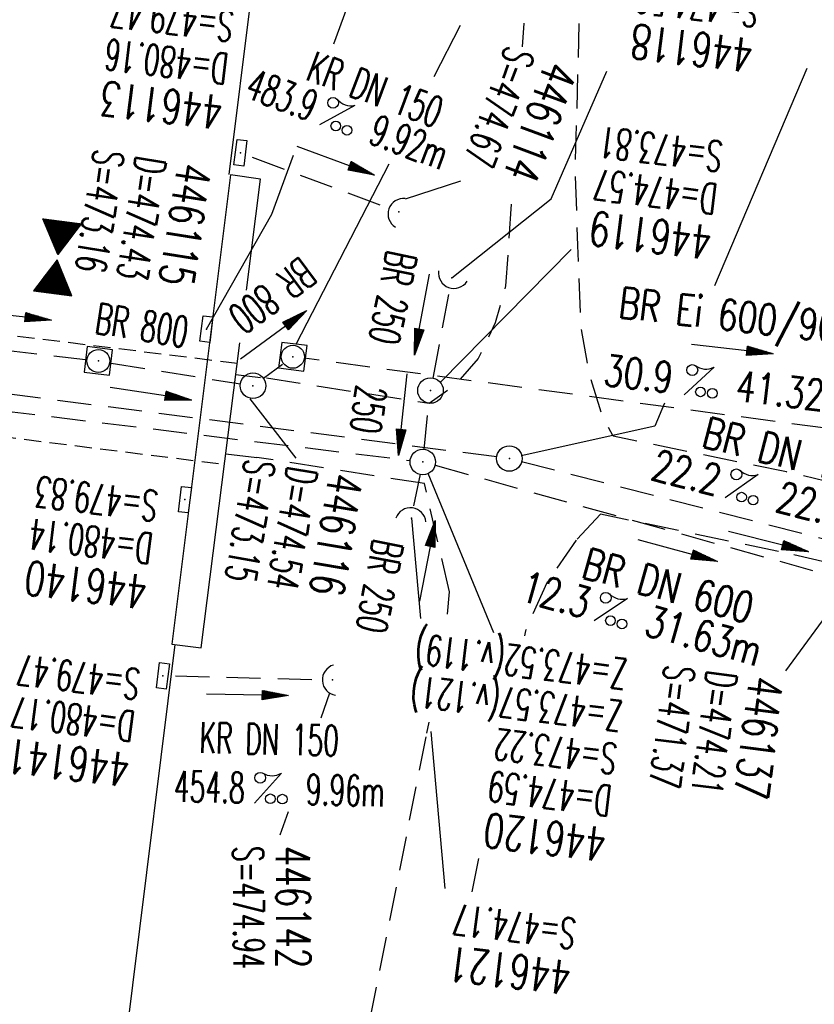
# Model space of a CAD drawing. Extents: x 459406 to 461721, y 413308 to 423218.
# Tile 49 of 256: x 461047 to 461093, y 414811 to 414869. Entities that reach past the tile are written whole.
import ezdxf
from ezdxf.enums import TextEntityAlignment as Align

# ---------------------------------------------------------------- set-up
doc = ezdxf.new("R2010")
doc.units = 0
doc.header["$LTSCALE"] = 2
doc.header["$MEASUREMENT"] = 0
for name, pattern in [('AUSGEZOGEN', [0]), ('GESTRICH-X2', [1.5, 1, -0.5]), ('GESTRICHELT', [0.75, 0.5, -0.25]), ('STRICHPT-X3', [3, 1.5, -0.75, 0, -0.75])]:
    doc.linetypes.add(name, pattern=pattern)
doc.layers.get('0').update_dxf_attribs({"linetype": 'AUSGEZOGEN'})
for name, color, linetype in [('ACHSE', 1, 'STRICHPT-X3'), ('BAUWO', 1, 'CONTINUOUS'), ('BAUWU', 1, 'GESTRICHELT'), ('FBR', 8, 'CONTINUOUS'), ('GEF', 7, 'AUSGEZOGEN'), ('KANAL', 7, 'GESTRICH-X2'), ('PFEIL', 7, 'CONTINUOUS'), ('SCHACHTNR', 6, 'CONTINUOUS'), ('Schmutzw', 30, 'GESTRICH-X2'), ('SCHSYMBOL', 7, 'AUSGEZOGEN'), ('STRASSE', 8, 'AUSGEZOGEN'), ('TEXTO', 4, 'CONTINUOUS'), ('TEXTU', 4, 'CONTINUOUS'), ('WEG', 8, 'GESTRICH-X2')]:
    doc.layers.add(name, color=color, linetype=linetype)
doc.styles.add('ROMANS', font='romans.shx', dxfattribs={"width": 0.8})

# ---------------------------------------------------------------- blocks, each defined once
blk = doc.blocks.new('30')
at = {"color": 0}
for p, q in [((-0.75, -0.29), (-0.75, 0.293)), ((-0.75, 0.293), (0.753, 0.293)), ((0.753, 0.293), (0.753, -0.29)), ((0.753, -0.29), (-0.75, -0.29))]:
    blk.add_line(p, q, dxfattribs=at)
blk.add_point((0, 0), dxfattribs=at)
blk = doc.blocks.new('40')
at = {"color": 0}
blk.add_arc((0.025, 0.311), 0.91, 192.5363, 347.4637, dxfattribs=at)
blk.add_point((0, 0), dxfattribs=at)
blk = doc.blocks.new('PROM')
blk.add_line((1.566, 1.817), (0.019, 0.015))
for centre, radius in [((0.317, 1.51), 0.317), ((0.943, 0.291), 0.283), ((1.645, 0.287), 0.283)]:
    blk.add_circle(centre, radius)
blk.add_arc((0.992, 2.682), 1.033, 239.14139, 303.35492)
blk = doc.blocks.new('PFEIL2')
at = {"color": 0}
for p, q in [((0.88, 0.002), (-2.401, -0.012)), ((0.881, -0.271), (0.879, 0.276)), ((0.879, 0.276), (2.429, 0.009)), ((0.911, 0.27), (0.879, 0.265)), ((0.965, 0.261), (0.879, 0.246)), ((1.019, 0.252), (0.879, 0.228)), ((1.073, 0.242), (0.879, 0.209)), ((1.127, 0.233), (0.879, 0.191)), ((1.181, 0.224), (0.879, 0.172)), ((1.235, 0.214), (0.879, 0.154)), ((1.289, 0.205), (0.879, 0.135)), ((1.343, 0.196), (0.879, 0.117)), ((1.397, 0.187), (0.879, 0.098)), ((1.451, 0.177), (0.879, 0.08)), ((1.505, 0.168), (0.879, 0.061)), ((1.559, 0.159), (0.88, 0.043)), ((1.613, 0.149), (0.88, 0.024)), ((1.668, 0.14), (0.88, 0.006)), ((1.722, 0.131), (0.88, -0.013)), ((1.776, 0.121), (0.88, -0.031)), ((1.83, 0.112), (0.88, -0.05)), ((1.884, 0.103), (0.88, -0.068)), ((1.938, 0.094), (0.88, -0.087)), ((1.992, 0.084), (0.88, -0.105)), ((2.046, 0.075), (0.88, -0.124)), ((2.1, 0.066), (0.88, -0.142)), ((2.154, 0.056), (0.88, -0.161)), ((2.208, 0.047), (0.88, -0.179)), ((2.262, 0.038), (0.881, -0.198)), ((2.316, 0.029), (0.881, -0.216)), ((2.37, 0.019), (0.881, -0.235)), ((2.424, 0.01), (0.881, -0.253)), ((2.429, 0.009), (0.881, -0.271))]:
    blk.add_line(p, q, dxfattribs=at)
blk = doc.blocks.new('GST')
at = {"color": 0}
blk.add_circle((0, 0), 0.75, dxfattribs=at)
blk.add_point((0, 0), dxfattribs=at)
blk = doc.blocks.new('10')
blk.add_blockref('GST', (0, 0))
blk = doc.blocks.new('20')
blk.add_lwpolyline([(-0.754, -0.751), (0.754, -0.751), (0.754, 0.75), (-0.754, 0.75)], close=True)
blk.add_circle((0, 0), 0.676)
blk.add_point((0, 0))
blk = doc.blocks.new('*X12')
at = {"color": 0}
for p, q in [((379.636, 182.407), (379.645, 182.415)), ((379.64, 182.401), (379.654, 182.415)), ((379.643, 182.395), (379.663, 182.415)), ((379.646, 182.39), (379.672, 182.415)), ((379.649, 182.384), (379.68, 182.415)), ((379.653, 182.379), (379.689, 182.415)), ((379.656, 182.373), (379.698, 182.415)), ((379.659, 182.367), (379.707, 182.415)), ((379.662, 182.362), (379.716, 182.415)), ((379.665, 182.356), (379.725, 182.415)), ((379.669, 182.351), (379.733, 182.415)), ((379.672, 182.345), (379.742, 182.415)), ((379.675, 182.339), (379.751, 182.415)), ((379.678, 182.334), (379.76, 182.415)), ((379.682, 182.328), (379.769, 182.415)), ((379.685, 182.323), (379.778, 182.415)), ((379.688, 182.317), (379.786, 182.415)), ((379.691, 182.311), (379.795, 182.415)), ((379.695, 182.306), (379.804, 182.415)), ((379.698, 182.3), (379.813, 182.415)), ((379.701, 182.295), (379.822, 182.415)), ((379.704, 182.289), (379.831, 182.415)), ((379.708, 182.283), (379.839, 182.415)), ((379.711, 182.278), (379.848, 182.415)), ((379.714, 182.272), (379.857, 182.415)), ((379.717, 182.267), (379.866, 182.415)), ((379.72, 182.261), (379.875, 182.415)), ((379.724, 182.255), (379.884, 182.415)), ((379.727, 182.25), (379.892, 182.415)), ((379.73, 182.244), (379.901, 182.415)), ((379.733, 182.239), (379.91, 182.415)), ((379.737, 182.233), (379.919, 182.415)), ((379.74, 182.227), (379.928, 182.415)), ((379.743, 182.222), (379.937, 182.415)), ((379.746, 182.216), (379.946, 182.415)), ((379.75, 182.21), (379.954, 182.415)), ((379.753, 182.205), (379.963, 182.415)), ((379.756, 182.199), (379.972, 182.415)), ((379.759, 182.194), (379.981, 182.415)), ((379.763, 182.188), (379.99, 182.415)), ((379.766, 182.182), (379.999, 182.415)), ((379.769, 182.177), (380.007, 182.415)), ((379.772, 182.171), (380.016, 182.415)), ((379.775, 182.166), (380.025, 182.415)), ((379.779, 182.16), (380.034, 182.415)), ((379.782, 182.154), (380.043, 182.415)), ((379.785, 182.149), (380.052, 182.415)), ((379.788, 182.143), (380.06, 182.415)), ((379.792, 182.138), (380.069, 182.415)), ((379.795, 182.132), (380.078, 182.415)), ((379.798, 182.126), (380.087, 182.415)), ((379.801, 182.121), (380.096, 182.415)), ((379.805, 182.115), (380.105, 182.415)), ((379.808, 182.11), (380.113, 182.415)), ((379.811, 182.104), (380.122, 182.415)), ((379.814, 182.098), (380.131, 182.415)), ((379.818, 182.093), (380.14, 182.415)), ((379.821, 182.087), (380.149, 182.415)), ((379.824, 182.082), (380.158, 182.415)), ((379.827, 182.076), (380.166, 182.415)), ((379.83, 182.07), (380.175, 182.415)), ((379.834, 182.065), (380.184, 182.415)), ((379.837, 182.059), (380.193, 182.415)), ((379.84, 182.054), (380.202, 182.415)), ((379.843, 182.048), (380.211, 182.415)), ((379.847, 182.042), (380.22, 182.415)), ((379.85, 182.037), (380.228, 182.415)), ((379.853, 182.031), (380.237, 182.415)), ((379.856, 182.026), (380.246, 182.415)), ((379.86, 182.02), (380.255, 182.415)), ((379.863, 182.014), (380.264, 182.415)), ((379.866, 182.009), (380.273, 182.415)), ((379.869, 182.003), (380.281, 182.415)), ((379.873, 181.998), (380.29, 182.415)), ((379.876, 181.992), (380.299, 182.415)), ((379.879, 181.986), (380.308, 182.415)), ((379.882, 181.981), (380.317, 182.415)), ((379.885, 181.975), (380.326, 182.415)), ((379.889, 181.97), (380.334, 182.415)), ((379.892, 181.964), (380.343, 182.415)), ((379.895, 181.958), (380.352, 182.415)), ((379.898, 181.953), (380.361, 182.415)), ((379.902, 181.947), (380.37, 182.415)), ((379.905, 181.942), (380.379, 182.415)), ((379.908, 181.936), (380.387, 182.415)), ((379.911, 181.93), (380.396, 182.415)), ((379.915, 181.925), (380.405, 182.415)), ((379.918, 181.919), (380.414, 182.415)), ((379.921, 181.914), (380.423, 182.415)), ((379.924, 181.908), (380.432, 182.415)), ((379.928, 181.902), (380.44, 182.415)), ((379.931, 181.897), (380.449, 182.415)), ((379.934, 181.891), (380.458, 182.415)), ((379.937, 181.885), (380.467, 182.415)), ((379.94, 181.88), (380.476, 182.415)), ((379.944, 181.874), (380.485, 182.415)), ((379.947, 181.869), (380.494, 182.415)), ((379.95, 181.863), (380.502, 182.415)), ((379.953, 181.857), (380.511, 182.415)), ((379.957, 181.852), (380.52, 182.415)), ((379.96, 181.846), (380.529, 182.415)), ((379.963, 181.841), (380.538, 182.415)), ((379.966, 181.835), (380.547, 182.415)), ((379.97, 181.829), (380.555, 182.415)), ((379.973, 181.824), (380.564, 182.415)), ((379.976, 181.818), (380.573, 182.415)), ((379.979, 181.813), (380.582, 182.415)), ((379.983, 181.807), (380.591, 182.415)), ((379.986, 181.801), (380.6, 182.415)), ((379.989, 181.796), (380.608, 182.415)), ((379.992, 181.79), (380.617, 182.415)), ((379.995, 181.785), (380.626, 182.415)), ((379.999, 181.779), (380.635, 182.415)), ((380.002, 181.773), (380.644, 182.415)), ((380.005, 181.768), (380.653, 182.415)), ((380.008, 181.762), (380.661, 182.415)), ((380.012, 181.757), (380.67, 182.415)), ((380.015, 181.751), (380.679, 182.415)), ((380.018, 181.745), (380.688, 182.415)), ((380.021, 181.74), (380.697, 182.415)), ((380.025, 181.734), (380.706, 182.415)), ((380.028, 181.729), (380.714, 182.415)), ((380.031, 181.723), (380.723, 182.415)), ((380.034, 181.717), (380.732, 182.415)), ((380.038, 181.712), (380.741, 182.415)), ((380.041, 181.706), (380.75, 182.415)), ((380.044, 181.701), (380.759, 182.415)), ((380.047, 181.695), (380.768, 182.415)), ((380.05, 181.689), (380.776, 182.415)), ((380.054, 181.684), (380.785, 182.415)), ((380.057, 181.678), (380.794, 182.415)), ((380.06, 181.673), (380.803, 182.415)), ((380.063, 181.667), (380.812, 182.415)), ((380.067, 181.661), (380.821, 182.415)), ((380.07, 181.656), (380.829, 182.415)), ((380.073, 181.65), (380.838, 182.415)), ((380.076, 181.645), (380.847, 182.415)), ((380.08, 181.639), (380.856, 182.415)), ((380.083, 181.633), (380.865, 182.415)), ((380.086, 181.628), (380.874, 182.415)), ((380.089, 181.622), (380.882, 182.415)), ((380.093, 181.617), (380.891, 182.415)), ((380.096, 181.611), (380.9, 182.415)), ((380.099, 181.605), (380.909, 182.415)), ((380.102, 181.6), (380.918, 182.415)), ((380.105, 181.594), (380.927, 182.415)), ((380.109, 181.588), (380.935, 182.415)), ((380.112, 181.583), (380.944, 182.415)), ((380.115, 181.577), (380.953, 182.415)), ((380.118, 181.572), (380.962, 182.415)), ((380.122, 181.566), (380.971, 182.415)), ((380.125, 181.56), (380.98, 182.415)), ((380.128, 181.555), (380.988, 182.415)), ((380.131, 181.549), (380.997, 182.415)), ((380.135, 181.544), (381.006, 182.415)), ((380.138, 181.538), (381.015, 182.415)), ((380.141, 181.532), (381.024, 182.415)), ((380.144, 181.527), (381.033, 182.415)), ((380.148, 181.521), (381.042, 182.415)), ((380.151, 181.516), (381.05, 182.415)), ((380.154, 181.51), (381.059, 182.415)), ((380.157, 181.504), (381.068, 182.415)), ((380.16, 181.499), (381.077, 182.415)), ((380.164, 181.493), (381.086, 182.415)), ((380.167, 181.488), (381.095, 182.415)), ((380.17, 181.482), (381.103, 182.415)), ((380.173, 181.476), (381.112, 182.415)), ((380.177, 181.471), (381.121, 182.415)), ((380.18, 181.465), (381.13, 182.415)), ((380.183, 181.46), (381.139, 182.415)), ((380.186, 181.454), (381.148, 182.415)), ((380.19, 181.448), (381.156, 182.415)), ((380.193, 181.443), (381.165, 182.415)), ((380.196, 181.437), (381.174, 182.415)), ((380.199, 181.432), (381.183, 182.415)), ((380.203, 181.426), (381.192, 182.415)), ((380.206, 181.42), (381.201, 182.415)), ((380.209, 181.415), (381.209, 182.415)), ((380.212, 181.409), (381.218, 182.415)), ((380.215, 181.404), (381.227, 182.415)), ((380.219, 181.398), (381.236, 182.415)), ((380.222, 181.392), (381.245, 182.415)), ((380.225, 181.387), (381.254, 182.415)), ((380.228, 181.381), (381.262, 182.415)), ((380.232, 181.376), (381.271, 182.415)), ((380.235, 181.37), (381.28, 182.415)), ((380.238, 181.364), (381.289, 182.415)), ((380.241, 181.359), (381.298, 182.415)), ((380.245, 181.353), (381.307, 182.415)), ((380.248, 181.348), (381.316, 182.415)), ((380.251, 181.342), (381.324, 182.415)), ((380.254, 181.336), (381.333, 182.415)), ((380.258, 181.331), (381.342, 182.415)), ((380.261, 181.325), (381.351, 182.415)), ((380.27, 181.308), (381.344, 182.382)), ((380.274, 181.303), (381.332, 182.361)), ((380.277, 181.297), (381.32, 182.34)), ((380.28, 181.292), (381.308, 182.32)), ((380.283, 181.286), (381.296, 182.299)), ((380.287, 181.28), (381.284, 182.278)), ((380.29, 181.275), (381.272, 182.257)), ((380.293, 181.269), (381.26, 182.236)), ((380.296, 181.263), (381.248, 182.215)), ((380.3, 181.258), (381.236, 182.194)), ((380.303, 181.252), (381.224, 182.173)), ((380.306, 181.247), (381.212, 182.152)), ((380.309, 181.241), (381.2, 182.131)), ((380.313, 181.235), (381.187, 182.11)), ((380.316, 181.23), (381.175, 182.089)), ((380.319, 181.224), (381.163, 182.069)), ((380.322, 181.219), (381.151, 182.048)), ((380.325, 181.213), (381.139, 182.027)), ((380.329, 181.207), (381.127, 182.006)), ((380.332, 181.202), (381.115, 181.985)), ((380.335, 181.196), (381.103, 181.964)), ((380.338, 181.191), (381.091, 181.943)), ((380.342, 181.185), (381.079, 181.922)), ((380.345, 181.179), (381.067, 181.901)), ((380.348, 181.174), (381.055, 181.88)), ((380.351, 181.168), (381.043, 181.859)), ((380.355, 181.163), (381.031, 181.839)), ((380.358, 181.157), (381.018, 181.818)), ((380.361, 181.151), (381.006, 181.797)), ((380.364, 181.146), (380.994, 181.776)), ((380.368, 181.14), (380.982, 181.755)), ((380.371, 181.135), (380.97, 181.734)), ((380.374, 181.129), (380.958, 181.713)), ((380.377, 181.123), (380.946, 181.692)), ((380.38, 181.118), (380.934, 181.671)), ((380.384, 181.112), (380.922, 181.65)), ((380.387, 181.107), (380.91, 181.629)), ((380.39, 181.101), (380.898, 181.608)), ((380.393, 181.095), (380.886, 181.588)), ((380.397, 181.09), (380.874, 181.567)), ((380.4, 181.084), (380.861, 181.546)), ((380.403, 181.079), (380.849, 181.525)), ((380.406, 181.073), (380.837, 181.504)), ((380.41, 181.067), (380.825, 181.483)), ((380.413, 181.062), (380.813, 181.462)), ((380.416, 181.056), (380.801, 181.441)), ((380.419, 181.051), (380.789, 181.42)), ((380.423, 181.045), (380.777, 181.399)), ((380.426, 181.039), (380.765, 181.378)), ((380.429, 181.034), (380.753, 181.358)), ((380.432, 181.028), (380.741, 181.337)), ((380.435, 181.023), (380.729, 181.316)), ((380.439, 181.017), (380.717, 181.295)), ((380.442, 181.011), (380.705, 181.274)), ((380.445, 181.006), (380.692, 181.253)), ((380.448, 181), (380.68, 181.232)), ((380.452, 180.995), (380.668, 181.211)), ((380.455, 180.989), (380.656, 181.19)), ((380.458, 180.983), (380.644, 181.169)), ((380.461, 180.978), (380.632, 181.148)), ((380.465, 180.972), (380.62, 181.127)), ((380.468, 180.966), (380.608, 181.107)), ((380.471, 180.961), (380.596, 181.086)), ((380.474, 180.955), (380.584, 181.065)), ((380.478, 180.95), (380.572, 181.044)), ((380.481, 180.944), (380.56, 181.023)), ((380.484, 180.938), (380.548, 181.002)), ((380.487, 180.933), (380.535, 180.981)), ((380.49, 180.927), (380.523, 180.96)), ((380.494, 180.922), (380.511, 180.939)), ((379.919, 179.666), (380.653, 180.4)), ((379.931, 179.687), (380.649, 180.406)), ((379.943, 179.708), (380.646, 180.411)), ((379.955, 179.729), (380.643, 180.417)), ((379.967, 179.75), (380.64, 180.422)), ((379.979, 179.77), (380.636, 180.428)), ((379.991, 179.791), (380.633, 180.434)), ((380.003, 179.812), (380.63, 180.439)), ((380.015, 179.833), (380.627, 180.445)), ((380.027, 179.854), (380.623, 180.45)), ((380.039, 179.875), (380.62, 180.456)), ((380.051, 179.896), (380.617, 180.462)), ((380.063, 179.917), (380.614, 180.467)), ((380.075, 179.938), (380.61, 180.473)), ((380.088, 179.959), (380.607, 180.478)), ((380.1, 179.98), (380.604, 180.484)), ((380.112, 180), (380.601, 180.49)), ((380.124, 180.021), (380.598, 180.495)), ((380.136, 180.042), (380.594, 180.501)), ((380.148, 180.063), (380.591, 180.506)), ((380.16, 180.084), (380.588, 180.512)), ((380.172, 180.105), (380.585, 180.518)), ((380.184, 180.126), (380.581, 180.523)), ((380.196, 180.147), (380.578, 180.529)), ((380.208, 180.168), (380.575, 180.534)), ((380.22, 180.189), (380.572, 180.54)), ((380.232, 180.21), (380.568, 180.546)), ((380.245, 180.231), (380.565, 180.551)), ((380.257, 180.251), (380.562, 180.557)), ((380.269, 180.272), (380.559, 180.562)), ((380.281, 180.293), (380.555, 180.568)), ((380.293, 180.314), (380.552, 180.574)), ((380.305, 180.335), (380.549, 180.579)), ((380.317, 180.356), (380.546, 180.585)), ((380.329, 180.377), (380.543, 180.59)), ((380.341, 180.398), (380.539, 180.596)), ((380.353, 180.419), (380.536, 180.602)), ((380.365, 180.44), (380.533, 180.607)), ((380.377, 180.461), (380.53, 180.613)), ((380.389, 180.481), (380.526, 180.618)), ((380.401, 180.502), (380.523, 180.624)), ((380.414, 180.523), (380.52, 180.63)), ((380.426, 180.544), (380.517, 180.635)), ((380.438, 180.565), (380.513, 180.641)), ((380.45, 180.586), (380.51, 180.646)), ((380.462, 180.607), (380.507, 180.652)), ((380.474, 180.628), (380.504, 180.658)), ((380.486, 180.649), (380.5, 180.663)), ((379.629, 179.164), (380.73, 180.265)), ((379.641, 179.185), (380.727, 180.271)), ((379.642, 179.169), (380.733, 180.26)), ((379.651, 179.169), (380.737, 180.254)), ((379.653, 179.206), (380.724, 180.277)), ((379.66, 179.169), (380.74, 180.249)), ((379.665, 179.227), (380.72, 180.282)), ((379.669, 179.169), (380.743, 180.243)), ((379.677, 179.248), (380.717, 180.288)), ((379.678, 179.169), (380.746, 180.237)), ((379.686, 179.169), (380.75, 180.232)), ((379.689, 179.269), (380.714, 180.293)), ((379.695, 179.169), (380.753, 180.226)), ((379.701, 179.289), (380.711, 180.299)), ((379.704, 179.169), (380.756, 180.221)), ((379.713, 179.31), (380.708, 180.305)), ((379.713, 179.169), (380.759, 180.215)), ((379.722, 179.169), (380.763, 180.209)), ((379.725, 179.331), (380.704, 180.31)), ((379.731, 179.169), (380.766, 180.204)), ((379.737, 179.352), (380.701, 180.316)), ((379.739, 179.169), (380.769, 180.198)), ((379.748, 179.169), (380.772, 180.193)), ((379.749, 179.373), (380.698, 180.321)), ((379.757, 179.169), (380.775, 180.187)), ((379.762, 179.394), (380.695, 180.327)), ((379.766, 179.169), (380.779, 180.181)), ((379.774, 179.415), (380.691, 180.333)), ((379.775, 179.169), (380.782, 180.176)), ((379.784, 179.169), (380.785, 180.17)), ((379.786, 179.436), (380.688, 180.338)), ((379.792, 179.169), (380.788, 180.165)), ((379.798, 179.457), (380.685, 180.344)), ((379.801, 179.169), (380.792, 180.159)), ((379.81, 179.478), (380.682, 180.349)), ((379.81, 179.169), (380.795, 180.153)), ((379.819, 179.169), (380.798, 180.148)), ((379.822, 179.499), (380.678, 180.355)), ((379.828, 179.169), (380.801, 180.142)), ((379.834, 179.519), (380.675, 180.361)), ((379.837, 179.169), (380.805, 180.137)), ((379.845, 179.169), (380.808, 180.131)), ((379.846, 179.54), (380.672, 180.366)), ((379.854, 179.169), (380.811, 180.125)), ((379.858, 179.561), (380.669, 180.372)), ((379.863, 179.169), (380.814, 180.12)), ((379.87, 179.582), (380.665, 180.378)), ((379.872, 179.169), (380.818, 180.114)), ((379.881, 179.169), (380.821, 180.109)), ((379.882, 179.603), (380.662, 180.383)), ((379.89, 179.169), (380.824, 180.103)), ((379.894, 179.624), (380.659, 180.389)), ((379.899, 179.169), (380.827, 180.097)), ((379.906, 179.645), (380.656, 180.394)), ((379.907, 179.169), (380.83, 180.092)), ((379.916, 179.169), (380.834, 180.086)), ((379.925, 179.169), (380.837, 180.081)), ((379.934, 179.169), (380.84, 180.075)), ((379.943, 179.169), (380.843, 180.069)), ((379.952, 179.169), (380.847, 180.064)), ((379.96, 179.169), (380.85, 180.058)), ((379.969, 179.169), (380.853, 180.052)), ((379.978, 179.169), (380.856, 180.047)), ((379.987, 179.169), (380.86, 180.041)), ((379.996, 179.169), (380.863, 180.036)), ((380.005, 179.169), (380.866, 180.03)), ((380.013, 179.169), (380.869, 180.024)), ((380.022, 179.169), (380.873, 180.019)), ((380.031, 179.169), (380.876, 180.013)), ((380.04, 179.169), (380.879, 180.008)), ((380.049, 179.169), (380.882, 180.002)), ((380.058, 179.169), (380.885, 179.996)), ((380.066, 179.169), (380.889, 179.991)), ((380.075, 179.169), (380.892, 179.985)), ((380.084, 179.169), (380.895, 179.98)), ((380.093, 179.169), (380.898, 179.974)), ((380.102, 179.169), (380.902, 179.968)), ((380.111, 179.169), (380.905, 179.963)), ((380.119, 179.169), (380.908, 179.957)), ((380.128, 179.169), (380.911, 179.952)), ((380.137, 179.169), (380.915, 179.946)), ((380.146, 179.169), (380.918, 179.94)), ((380.155, 179.169), (380.921, 179.935)), ((380.164, 179.169), (380.924, 179.929)), ((380.173, 179.169), (380.928, 179.924)), ((380.181, 179.169), (380.931, 179.918)), ((380.19, 179.169), (380.934, 179.912)), ((380.199, 179.169), (380.937, 179.907)), ((380.208, 179.169), (380.94, 179.901)), ((380.217, 179.169), (380.944, 179.896)), ((380.226, 179.169), (380.947, 179.89)), ((380.234, 179.169), (380.95, 179.884)), ((380.243, 179.169), (380.953, 179.879)), ((380.252, 179.169), (380.957, 179.873)), ((380.261, 179.169), (380.96, 179.868)), ((380.27, 179.169), (380.963, 179.862)), ((380.279, 179.169), (380.966, 179.856)), ((380.287, 179.169), (380.97, 179.851)), ((380.296, 179.169), (380.973, 179.845)), ((380.305, 179.169), (380.976, 179.84)), ((380.314, 179.169), (380.979, 179.834)), ((380.323, 179.169), (380.983, 179.828)), ((380.332, 179.169), (380.986, 179.823)), ((380.34, 179.169), (380.989, 179.817)), ((380.349, 179.169), (380.992, 179.812)), ((380.358, 179.169), (380.995, 179.806)), ((380.367, 179.169), (380.999, 179.8)), ((380.376, 179.169), (381.002, 179.795)), ((380.385, 179.169), (381.005, 179.789)), ((380.394, 179.169), (381.008, 179.784)), ((380.402, 179.169), (381.012, 179.778)), ((380.411, 179.169), (381.015, 179.772)), ((380.42, 179.169), (381.018, 179.767)), ((380.429, 179.169), (381.021, 179.761)), ((380.438, 179.169), (381.025, 179.756)), ((380.447, 179.169), (381.028, 179.75)), ((380.455, 179.169), (381.031, 179.744)), ((380.464, 179.169), (381.034, 179.739)), ((380.473, 179.169), (381.038, 179.733)), ((380.482, 179.169), (381.041, 179.727)), ((380.491, 179.169), (381.044, 179.722)), ((380.5, 179.169), (381.047, 179.716)), ((380.508, 179.169), (381.05, 179.711)), ((380.517, 179.169), (381.054, 179.705)), ((380.526, 179.169), (381.057, 179.699)), ((380.535, 179.169), (381.06, 179.694)), ((380.544, 179.169), (381.063, 179.688)), ((380.553, 179.169), (381.067, 179.683)), ((380.561, 179.169), (381.07, 179.677)), ((380.57, 179.169), (381.073, 179.671)), ((380.579, 179.169), (381.076, 179.666)), ((380.588, 179.169), (381.08, 179.66)), ((380.597, 179.169), (381.083, 179.655)), ((380.606, 179.169), (381.086, 179.649)), ((380.614, 179.169), (381.089, 179.643)), ((380.623, 179.169), (381.093, 179.638)), ((380.632, 179.169), (381.096, 179.632)), ((380.641, 179.169), (381.099, 179.627)), ((380.65, 179.169), (381.102, 179.621)), ((380.659, 179.169), (381.105, 179.615)), ((380.668, 179.169), (381.109, 179.61)), ((380.676, 179.169), (381.112, 179.604)), ((380.685, 179.169), (381.115, 179.599)), ((380.694, 179.169), (381.118, 179.593)), ((380.703, 179.169), (381.122, 179.587)), ((380.712, 179.169), (381.125, 179.582)), ((380.721, 179.169), (381.128, 179.576)), ((380.729, 179.169), (381.131, 179.571)), ((380.738, 179.169), (381.135, 179.565)), ((380.747, 179.169), (381.138, 179.559)), ((380.756, 179.169), (381.141, 179.554)), ((380.765, 179.169), (381.144, 179.548)), ((380.774, 179.169), (381.148, 179.543)), ((380.782, 179.169), (381.151, 179.537)), ((380.791, 179.169), (381.154, 179.531)), ((380.8, 179.169), (381.157, 179.526)), ((380.809, 179.169), (381.16, 179.52)), ((380.818, 179.169), (381.164, 179.515)), ((380.827, 179.169), (381.167, 179.509)), ((380.835, 179.169), (381.17, 179.503)), ((380.844, 179.169), (381.173, 179.498)), ((380.853, 179.169), (381.177, 179.492)), ((380.862, 179.169), (381.18, 179.487)), ((380.871, 179.169), (381.183, 179.481)), ((380.88, 179.169), (381.186, 179.475)), ((380.888, 179.169), (381.19, 179.47)), ((380.897, 179.169), (381.193, 179.464)), ((380.906, 179.169), (381.196, 179.459)), ((380.915, 179.169), (381.199, 179.453)), ((380.924, 179.169), (381.203, 179.447)), ((380.933, 179.169), (381.206, 179.442)), ((380.942, 179.169), (381.209, 179.436)), ((380.95, 179.169), (381.212, 179.43)), ((380.959, 179.169), (381.215, 179.425)), ((380.968, 179.169), (381.219, 179.419)), ((380.977, 179.169), (381.222, 179.414)), ((380.986, 179.169), (381.225, 179.408)), ((380.995, 179.169), (381.228, 179.402)), ((381.003, 179.169), (381.232, 179.397)), ((381.012, 179.169), (381.235, 179.391)), ((381.021, 179.169), (381.238, 179.386)), ((381.03, 179.169), (381.241, 179.38)), ((381.039, 179.169), (381.245, 179.374)), ((381.048, 179.169), (381.248, 179.369)), ((381.056, 179.169), (381.251, 179.363)), ((381.065, 179.169), (381.254, 179.358)), ((381.074, 179.169), (381.258, 179.352)), ((381.083, 179.169), (381.261, 179.346)), ((381.092, 179.169), (381.264, 179.341)), ((381.101, 179.169), (381.267, 179.335)), ((381.109, 179.169), (381.27, 179.33)), ((381.118, 179.169), (381.274, 179.324)), ((381.127, 179.169), (381.277, 179.318)), ((381.136, 179.169), (381.28, 179.313)), ((381.145, 179.169), (381.283, 179.307)), ((381.154, 179.169), (381.287, 179.302)), ((381.162, 179.169), (381.29, 179.296)), ((381.171, 179.169), (381.293, 179.29)), ((381.18, 179.169), (381.296, 179.285)), ((381.189, 179.169), (381.3, 179.279)), ((381.198, 179.169), (381.303, 179.274)), ((381.207, 179.169), (381.306, 179.268)), ((381.216, 179.169), (381.309, 179.262)), ((381.224, 179.169), (381.313, 179.257)), ((381.233, 179.169), (381.316, 179.251)), ((381.242, 179.169), (381.319, 179.246)), ((381.251, 179.169), (381.322, 179.24)), ((381.26, 179.169), (381.325, 179.234)), ((381.269, 179.169), (381.329, 179.229)), ((381.277, 179.169), (381.332, 179.223)), ((381.286, 179.169), (381.335, 179.218)), ((381.295, 179.169), (381.338, 179.212)), ((381.304, 179.169), (381.342, 179.206)), ((381.313, 179.169), (381.345, 179.201)), ((381.322, 179.169), (381.348, 179.195)), ((381.33, 179.169), (381.351, 179.19)), ((381.339, 179.169), (381.355, 179.184)), ((381.348, 179.169), (381.358, 179.178))]:
    blk.add_line(p, q, dxfattribs=at)
blk = doc.blocks.new('TIEFP')
at = {"color": 0}
for points in [[(0.005, 0.151), (-1.131, 2.118), (1.141, 2.118)], [(0.005, -0.172), (-1.131, -2.139), (1.141, -2.139)]]:
    blk.add_lwpolyline(points, close=True, dxfattribs=at)
at = {"color": 0, "xscale": 1.311372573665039, "yscale": 1.311372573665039, "zscale": 1.311372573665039}
blk.add_blockref('*X12', (-498.969, -237.096), dxfattribs=at)

msp = doc.modelspace()

# ---------------------------------------------------------------- linework, layer by layer
at = {"layer": 'ACHSE', "flags": 128}
msp.add_lwpolyline([(460985.548, 416976.25), (460982.742, 416926.329), (460979.936, 416876.407), (460977.13, 416826.486), (460974.324, 416776.565), (460971.518, 416726.644), (460968.712, 416676.723), (460965.906, 416626.802), (460963.1, 416576.88, 0), (460961.733, 416552.566, 0), (460960.294, 416526.959, -0.000009), (460958.89, 416501.998, 0.00001), (460957.487, 416477.038, 0.000001), (460956.785, 416464.557, -0.000001), (460956.084, 416452.077), (460954.681, 416427.117), (460953.278, 416402.156), (460951.875, 416377.196, 0.000027), (460951.185, 416364.909, -0.000114), (460950.495, 416352.621, -0.000169), (460950.493, 416352.583, 0.000019), (460950.473, 416352.235, 0.002347), (460949.964, 416342.501, 0.0015), (460949.285, 416327.263, 0.002663), (460948.888, 416316.296, 0.002084), (460948.513, 416302.275, 0.002087), (460948.283, 416289.783, 0.002085), (460948.158, 416277.278, 0.002085), (460948.137, 416264.779, 0.002085), (460948.22, 416252.279, 0.002086), (460948.407, 416239.774, 0.002088), (460948.699, 416227.283, 0.002084), (460949.095, 416214.794, 0.002083), (460949.595, 416202.3, 0.002081), (460950.199, 416189.812, 0.002082), (460950.907, 416177.335, 0.002086), (460951.719, 416164.862, 0.002086), (460952.635, 416152.395, 0.002087), (460953.654, 416139.944, 0.002084), (460954.779, 416127.487, 0.002085), (460956.008, 416115.039, 0.002088), (460957.338, 416102.619, 0.002086), (460958.772, 416090.211, 0.002083), (460960.312, 416077.796, 0.002082), (460961.956, 416065.389, 0.002087), (460963.699, 416053.027, 0.002086), (460965.546, 416040.675, 0.002083), (460967.499, 416028.318, 0.00208), (460969.554, 416015.985, 0.002081), (460971.71, 416003.675, 0.002087), (460973.97, 415991.377, 0.002089), (460976.331, 415979.107, 0.002087), (460978.792, 415966.867, 0.002082), (460981.362, 415954.618, 0.002082), (460984.148, 415941.865, 0.002276), (460986.8, 415930.217, 0.001902), (460990.244, 415915.651, 0.002837), (460992.645, 415905.91, 0.000643), (460995.488, 415894.713, 0.001405), (460996.809, 415889.596, 0), (460998.528, 415883.015, 0.000001), (460998.872, 415881.699), (461005.191, 415857.511, 0.000017), (461008.351, 415845.417, -0.000015), (461011.511, 415833.323, -0.000002), (461014.671, 415821.229, -0.000002), (461017.83, 415809.135, -0.000001), (461020.99, 415797.041, 0.000005), (461024.149, 415784.946), (461030.468, 415760.758), (461036.787, 415736.57, 0.000028), (461038.983, 415728.166, -0.000015), (461041.179, 415719.762, -0.00065), (461041.486, 415718.58, -0.000124), (461043.088, 415712.377, -0.002577), (461045.469, 415702.947, -0.001641), (461049.083, 415688.106, -0.002531), (461051.665, 415677.106, -0.002087), (461054.672, 415663.739, -0.002079), (461057.313, 415651.527, -0.002077), (461059.854, 415639.283, -0.002078), (461062.295, 415627.009, -0.002083), (461064.629, 415614.743, -0.002085), (461066.86, 415602.46, -0.00208), (461068.994, 415590.128, -0.00208), (461071.024, 415577.786, -0.002082), (461072.949, 415565.443, -0.002086), (461074.772, 415553.076, -0.002086), (461076.492, 415540.695, -0.002081), (461078.107, 415528.309, -0.002078), (461079.622, 415515.892, -0.00208), (461081.034, 415503.452, -0.002087), (461082.339, 415491.041, -0.002085), (461083.54, 415478.621, -0.002078), (461084.641, 415466.147, -0.002076), (461085.638, 415453.67, -0.002082), (461086.529, 415441.219, -0.002088), (461087.317, 415428.753, -0.002085), (461088.001, 415416.263, -0.002081), (461088.581, 415403.772, -0.002082), (461089.057, 415391.285, -0.00208), (461089.429, 415378.795, -0.002078), (461089.697, 415366.294, -0.002082), (461089.861, 415353.787, -0.002085), (461089.921, 415341.295, -0.002085), (461089.877, 415328.803, -0.002082), (461089.728, 415316.296, -0.002078), (461089.475, 415303.794, -0.00208), (461089.119, 415291.304, -0.002082), (461088.658, 415278.809, -0.002084), (461088.094, 415266.325, -0.002082), (461087.426, 415253.85, -0.00208), (461086.653, 415241.367, -0.002079), (461085.777, 415228.897, -0.00208), (461084.797, 415216.436, -0.002085), (461083.633, 415203.064, -0.002418), (461082.526, 415191.54, -0.001753), (461080.941, 415176.374, -0.002741), (461079.84, 415166.685, -0.000279), (461078.804, 415158.036, -0.000933), (461078.489, 415155.455, -0.000004), (461077.263, 415145.575, -0.00001), (461076.803, 415141.87), (461073.723, 415117.061, 0.000001), (461071.82, 415101.734, 0.000001), (461070.643, 415092.251, 0.000018), (461069.104, 415079.846, -0.000014), (461067.564, 415067.441, -0.000008), (461066.024, 415055.036, 0.000011), (461064.484, 415042.632), (461058.325, 414993.013), (461052.166, 414943.394, -0.000009), (461049.086, 414918.584, 0.000009), (461046.006, 414893.774), (461039.847, 414844.155), (461033.688, 414794.536), (461027.529, 414744.917, -0.00001), (461024.449, 414720.107, 0.00001), (461021.369, 414695.298, 0.000001), (461018.29, 414670.488, -0.000001), (461015.21, 414645.678, 0), (461011.182, 414613.231, -0.000001), (461009.051, 414596.059, -0.000009), (461005.971, 414571.249, 0.00001), (461002.891, 414546.44), (460996.732, 414496.821), (460990.573, 414447.202), (460984.414, 414397.583, -0.000009), (460981.334, 414372.773, 0.000009), (460978.254, 414347.963), (460972.095, 414298.344), (460965.936, 414248.725), (460959.777, 414199.106, -0.00001), (460956.697, 414174.297, 0.00001), (460953.617, 414149.487, 0.000001), (460950.537, 414124.677, -0.000001), (460947.458, 414099.867, 0), (460943.43, 414067.42, -0.000001), (460941.299, 414050.248, -0.000009), (460938.219, 414025.438, 0.00001), (460935.139, 414000.629), (460928.98, 413951.01), (460922.821, 413901.391, 0.000001), (460919.742, 413876.581, -0.000001), (460916.662, 413851.771, -0.00001), (460913.582, 413826.961, 0.00001), (460910.502, 413802.152), (460904.343, 413752.533), (460898.184, 413702.914), (460892.025, 413653.295, -0.00001), (460888.945, 413628.486, 0.00001), (460885.865, 413603.676, 0.000001), (460882.785, 413578.866, -0.000001), (460879.706, 413554.056, 0), (460875.678, 413521.609, -0.000001), (460873.547, 413504.437, -0.000009), (460870.467, 413479.628, 0.00001), (460867.387, 413454.818), (460861.228, 413405.199), (460855.069, 413355.58, -0.000004), (460853.233, 413340.792, -0.000002), (460849.402, 413309.93)], format="xyb", dxfattribs=at)
at = {"layer": 'BAUWO'}
for p, q in [((461059.046, 414860.039), (461055.589, 414832.457)), ((461060.803, 414859.775), (461059.046, 414860.039)), ((461059.979, 414853.253), (461060.803, 414859.775)), ((461057.325, 414832.237), (461059.59, 414850.167)), ((461055.589, 414832.457), (461057.325, 414832.237))]:
    msp.add_line(p, q, dxfattribs=at)
at = {"layer": 'BAUWU'}
for p, q in [((461059.436, 414848.949), (461020.852, 414853.716)), ((461020.141, 414847.858), (461058.687, 414843.024))]:
    msp.add_line(p, q, dxfattribs=at)
at = {"layer": 'FBR'}
for points in [[(461038.149, 414844.685), (461038.11, 414844.371), (461031.951, 414794.752), (461025.792, 414745.133, -0.00001), (461022.712, 414720.323, 0.00001), (461019.632, 414695.514, 0.000001), (461016.553, 414670.704), (461013.473, 414645.894), (461009.446, 414613.446), (461007.314, 414596.275, -0.000009), (461004.234, 414571.465, 0.00001), (461001.154, 414546.656), (460994.995, 414497.037), (460988.836, 414447.418), (460982.677, 414397.799, -0.000009), (460979.597, 414372.989, 0.000009), (460976.517, 414348.179)], [(461041.626, 414844.281), (461041.584, 414843.939), (461035.425, 414794.32), (461029.266, 414744.701, -0.00001), (461026.186, 414719.892, 0.00001), (461023.106, 414695.082, 0.000001), (461020.026, 414670.272), (461016.947, 414645.462), (461012.919, 414613.015), (461010.788, 414595.843, -0.000009), (461007.708, 414571.034, 0.00001), (461004.628, 414546.224), (460998.469, 414496.605), (460992.31, 414446.986), (460986.151, 414397.367, -0.000009), (460983.071, 414372.557, 0.000009), (460979.991, 414347.747)], [(461055.774, 414832.433), (461050.807, 414792.411), (461044.648, 414742.792, -0.00001), (461041.568, 414717.982, 0.00001), (461038.488, 414693.173, 0.000001), (461035.408, 414668.363), (461032.329, 414643.553), (461028.301, 414611.106), (461026.17, 414593.934, -0.000009), (461023.09, 414569.124, 0.00001), (461020.01, 414544.315), (461013.851, 414494.696), (461007.692, 414445.077), (461001.533, 414395.458, -0.000009), (460998.453, 414370.648, 0.000009), (460995.373, 414345.838)], [(461070.084, 415101.949, 0.000001), (461068.906, 415092.467, 0.000018)], [(461073.557, 415101.518, 0.000001), (461072.38, 415092.035, 0.000018)], [(461088.691, 415099.639, 0.000001), (461087.514, 415090.157, 0.000018)], [(460985.9, 414549.589, 0), (460985.772, 414548.565), (460979.613, 414498.946), (460973.454, 414449.327), (460967.295, 414399.708, -0.000009), (460964.215, 414374.898, 0.000009), (460961.135, 414350.088), (460954.976, 414300.469), (460948.817, 414250.85), (460942.658, 414201.231, -0.00001), (460939.578, 414176.422, 0.00001), (460936.498, 414151.612, 0.000001), (460933.419, 414126.802), (460930.339, 414101.992), (460926.312, 414069.544), (460924.18, 414052.373, -0.000009), (460921.1, 414027.564, 0.00001), (460918.02, 414002.754), (460911.861, 413953.135), (460905.702, 413903.516, 0.000001), (460902.623, 413878.706, -0.000001), (460899.543, 413853.896, -0.00001), (460896.463, 413829.087, 0.00001), (460893.383, 413804.277)], [(460951.88, 414149.703, 0.000001), (460948.801, 414124.893)], [(460955.354, 414149.271, 0.000001), (460952.274, 414124.461)], [(460970.736, 414147.362, 0.000001), (460967.656, 414122.552)], [(460921.084, 413901.607, 0.000001), (460918.005, 413876.797, -0.000001), (460914.925, 413851.987, -0.00001)], [(460924.558, 413901.175, 0.000001), (460921.478, 413876.365, -0.000001), (460918.399, 413851.555, -0.00001)], [(460939.94, 413899.266, 0.000001), (460936.86, 413874.456, -0.000001), (460933.781, 413849.646, -0.00001)], [(461050.429, 414943.61, -0.000009), (461047.349, 414918.8, 0.000009), (461044.269, 414893.99), (461039.102, 414852.363)], [(461053.903, 414943.178, -0.000009), (461050.823, 414918.368, 0.000009), (461047.743, 414893.558), (461042.581, 414851.973)], [(461069.037, 414941.3, -0.000009), (461065.956, 414916.489, 0.000009), (461062.877, 414891.68), (461058.95, 414860.047)]]:
    msp.add_lwpolyline(points, format="xyb", dxfattribs=at)
at = {"layer": 'KANAL'}
for p, q in [((461060.313, 414861.063), (461068.219, 414858.125)), ((461070.938, 414848.094), (461071.906, 414853.25)), ((461030.781, 414851.469), (461050.531, 414849.188)), ((461015.781, 414849.844), (461069.594, 414843.25)), ((461052.031, 414848.969), (461059.625, 414847.75)), ((461060.969, 414848.094), (461062.094, 414848.906)), ((461102.909, 414843.946), (461063.37, 414849.255)), ((461070.406, 414843.906), (461070.688, 414846.625)), ((461071.063, 414842.969), (461100.094, 414834.875)), ((461069.813, 414840.594), (461070.188, 414842.438)), ((461055.813, 414830.594), (461064.281, 414830.375))]:
    msp.add_line(p, q, dxfattribs=at)
at = {"layer": 'SCHACHTNR'}
for p, q in [((461065.112, 414867.731), (461066.582, 414871.784)), ((461070.991, 414865.801), (461072.548, 414868.826)), ((461077.863, 414858.627), (461081.13, 414866.122)), ((461092.877, 414866.275), (461087.45, 414853.501)), ((461061.477, 414857.714), (461062.737, 414861.187)), ((461062.905, 414850.089), (461068.353, 414860.674)), ((461069.315, 414858.623), (461072.556, 414859.685)), ((461072.032, 414853.985), (461077.863, 414858.627)), ((461057.626, 414850.974), (461061.477, 414857.714)), ((461071.365, 414847.859), (461079.039, 414855.642)), ((461060.181, 414846.875), (461062.882, 414843.396)), ((461084.524, 414846.611), (461083.954, 414845.269)), ((461083.954, 414845.269), (461076.109, 414843.517)), ((461070.62, 414842.513), (461074.489, 414833.153)), ((461069.672, 414839.872), (461070.203, 414833.967)), ((461096.326, 414837.31), (461091.621, 414830.895)), ((461064.852, 414829.573), (461064.344, 414828.12)), ((461070.799, 414827.333), (461071.629, 414818.101)), ((461062.417, 414822.609), (461061.937, 414821.236))]:
    msp.add_line(p, q, dxfattribs=at)
at = {"layer": 'Schmutzw'}
for p, q in [((461074.669, 414843.462), (461013.958, 414851.281)), ((461076.125, 414843.188), (461096.031, 414838.094))]:
    msp.add_line(p, q, dxfattribs=at)
at = {"layer": 'STRASSE'}
for points in [[(461059.354, 414848.305), (461060.803, 414848.131)], [(461058.764, 414843.632), (461060.582, 414843.433)]]:
    msp.add_lwpolyline(points, dxfattribs=at)
at = {"layer": 'WEG'}
for p, q in [((461070.432, 414841.891), (461060.582, 414843.433)), ((461071.89, 414835.541), (461070.432, 414841.891)), ((461080.768, 414840.093), (461079.335, 414838.571)), ((461091.224, 414837.902), (461080.768, 414840.093)), ((461079.335, 414838.571), (461077.616, 414836.068)), ((461105.771, 414834.649), (461091.224, 414837.902)), ((461077.616, 414836.068), (461076.357, 414833.246)), ((461071.78, 414834.218), (461071.89, 414835.541)), ((461076.357, 414833.246), (461076.294, 414832.946)), ((461070.575, 414827.232), (461070.714, 414827.878)), ((461065.473, 414801.519), (461070.575, 414827.232)), ((461073.605, 414819.875), (461073.166, 414817.7))]:
    msp.add_line(p, q, dxfattribs=at)
at = {"layer": 'WEG', "flags": 128}
for points in [[(461109.233, 414838.449), (461091.688, 414842.575), (461081.508, 414844.67), (461080.827, 414846.006), (461080.135, 414848.252), (461079.636, 414850.964), (461079.443, 414855.883), (461079.284, 414860.176), (461079.716, 414876.019), (461085.102, 414954.547)], [(461075.523, 414858.308), (461075.191, 414853.513), (461074.589, 414851.336), (461073.589, 414849.251), (461072.134, 414847.6), (461070.711, 414846.594), (461060.803, 414848.131)]]:
    msp.add_lwpolyline(points, dxfattribs=at)
at = {"layer": 'WEG'}
msp.add_lwpolyline([(461076.259, 414868.943), (461076.163, 414867.553)], dxfattribs=at)

# ---------------------------------------------------------------- block references
at = {"layer": 'GEF', "rotation": 352.5924439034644}
msp.add_blockref('TIEFP', (461048.875, 414855.201), dxfattribs=at)
at = {"layer": 'PFEIL'}
for p, rotation in [((461065.21, 414860.861), 339.4933), ((461070.285, 414851.836), 259.3219), ((461046.12, 414851.761), 353.3609), ((461061.569, 414850.631), 36.05069999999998), ((461088.495, 414849.792), 353.3609), ((461069.161, 414845.954), 263.8411), ((461054.35, 414847.179), 350.889), ((461070.596, 414837.335), 78.6934), ((461090.615, 414838.487), 345.6306), ((461085.298, 414837.955), 344.4313), ((461060.025, 414829.484), 358.6543)]:
    msp.add_blockref('PFEIL2', p, dxfattribs=dict(at, rotation=rotation))
at = {"layer": 'SCHSYMBOL'}
for name, p, rotation in [('30', (461059.625, 414861.332), 262.924), ('40', (461068.916, 414857.857), 251.1045216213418), ('40', (461072.032, 414853.985), 339.952453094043), ('30', (461057.626, 414850.974), 262.924), ('20', (461051.281, 414849.097), 262.924), ('20', (461062.701, 414849.345), 262.924), ('10', (461060.36, 414847.641), 262.924), ('10', (461070.783, 414847.361), 262.924), ('10', (461075.413, 414843.366), 262.924), ('10', (461070.33, 414843.163), 262.924), ('30', (461056.364, 414840.952), 262.924), ('40', (461069.672, 414839.872), 172.923999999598), ('30', (461055.068, 414830.601), 262.924), ('40', (461065.029, 414830.367), 273.7689610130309)]:
    msp.add_blockref(name, p, dxfattribs=dict(at, rotation=rotation))
at = {"layer": 'TEXTU'}
for p, rotation in [((461064.238, 414862.958), 339.4933), ((461085.665, 414847.101), 353.3609), ((461088.063, 414841.05), 345.6306), ((461080.364, 414833.815), 344.4313), ((461060.433, 414823.108), 358.6543)]:
    msp.add_blockref('PROM', p, dxfattribs=dict(at, rotation=rotation))

# ---------------------------------------------------------------- texts
at = {"layer": 'SCHACHTNR', "style": 'ROMANS'}
for s, height, rotation, width, p in [('S=474.56', 1.8, 172.924, 0.6, (461090.127, 414870.479)), ('S=479.47', 1.8, 172.924, 0.6, (461059.311, 414869.628)), ('446118', 2, 172.924, 0.7, (461089.815, 414868.01)), ('D=480.16', 1.8, 172.924, 0.6, (461058.998, 414867.128)), ('S=474.67', 1.8, 249.53134, 0.6, (461075.239, 414867.706)), ('446114', 2, 249.53134, 0.7, (461077.569, 414866.83)), ('446113', 2, 172.924, 0.7, (461058.686, 414864.66)), ('S=473.81', 1.8, 172.924, 0.6, (461088.019, 414861.988)), ('S=473.16', 1.8, 260.97921, 0.6, (461051.039, 414861.601)), ('D=474.43', 1.8, 260.97921, 0.6, (461053.495, 414861.204)), ('446115', 2, 260.97921, 0.7, (461055.952, 414860.808)), ('D=474.57', 1.8, 172.924, 0.6, (461087.706, 414859.488)), ('446119', 2, 172.924, 0.7, (461087.394, 414857.019)), ('S=473.15', 1.8, 260.52345, 0.6, (461059.903, 414843.399)), ('D=474.54', 1.8, 260.52345, 0.6, (461062.387, 414842.983)), ('446116', 2, 260.52345, 0.7, (461064.841, 414842.599)), ('S=479.83', 1.8, 172.924, 0.6, (461054.869, 414841.451)), ('D=480.14', 1.8, 172.924, 0.6, (461054.556, 414838.951)), ('446140', 2, 172.924, 0.7, (461054.244, 414836.483)), ('Z=473.52(v.119)', 1.8, 172.924, 0.6, (461082.413, 414831.567)), ('S=479.47', 1.8, 172.924, 0.6, (461053.812, 414830.978)), ('Z=473.57(v.121)', 1.8, 172.924, 0.6, (461082.132, 414829.098)), ('S=471.37', 1.8, 262.66359, 0.6, (461084.545, 414831.301)), ('D=474.21', 1.8, 262.66359, 0.6, (461087.013, 414830.977)), ('446137', 2, 262.66359, 0.7, (461089.511, 414830.653)), ('D=480.17', 1.8, 172.924, 0.6, (461053.5, 414828.51)), ('S=473.22', 1.8, 172.924, 0.6, (461081.819, 414826.598)), ('446141', 2, 172.924, 0.7, (461053.218, 414826.041)), ('D=474.59', 1.8, 172.924, 0.6, (461081.507, 414824.129)), ('446120', 2, 172.924, 0.7, (461081.194, 414821.66)), ('S=474.94', 1.8, 270.36271, 0.6, (461059.181, 414820.595)), ('446142', 2, 270.36271, 0.7, (461061.7, 414820.609)), ('S=474.17', 1.8, 172.924, 0.6, (461079.41, 414816.328)), ('446121', 2, 172.924, 0.7, (461079.129, 414813.828))]:
    msp.add_text(s, height=height, rotation=rotation, dxfattribs=dict(at, width=width)).set_placement(p)
at = {"layer": 'TEXTO', "style": 'ROMANS'}
for s, rotation, width, p in [('KR DN 150', 339.4933, 0.6, (461067.225, 414864.202)), ('BR 250', 258.47343, 0.6, (461067.687, 414852.991)), ('BR 800', 216.28638, 0.6, (461060.971, 414853.664)), ('BR Ei 600/900', 353.3609, 0.75, (461088.76, 414850.843)), ('BR 800', 350.889, 0.6, (461053.701, 414850.303)), ('250', 262.33422, 0.6, (461066.244, 414846.366)), ('BR DN 1000', 345.6306, 0.75, (461092.149, 414842.673)), ('BR 250', 259.11697, 0.6, (461066.914, 414836.027)), ('BR DN 600', 344.4313, 0.75, (461084.495, 414835.03)), ('KR DN 150', 358.6543, 0.6, (461061.296, 414825.978))]:
    msp.add_text(s, height=1.8, rotation=rotation, dxfattribs=dict(at, width=width)).set_placement(p, align=Align.CENTER)
at = {"layer": 'TEXTU', "style": 'ROMANS'}
for s, rotation, width, p in [('483.9', 339.4933, 0.6, (461059.804, 414864.609)), ('9.92m', 339.4933, 0.6, (461067.054, 414861.922)), ('30.9', 353.3609, 0.75, (461080.888, 414847.677)), ('41.32m', 353.3609, 0.75, (461088.637, 414846.765)), ('22.2', 345.6306, 0.75, (461083.646, 414842.171)), ('22.03m', 345.6306, 0.75, (461090.959, 414840.296)), ('12.3', 344.4313, 0.75, (461075.968, 414835.048)), ('31.63m', 344.4313, 0.75, (461083.249, 414833.017)), ('454.8', 358.6543, 0.6, (461055.697, 414823.22)), ('9.96m', 358.6543, 0.6, (461063.447, 414823.033))]:
    msp.add_text(s, height=1.8, rotation=rotation, dxfattribs=dict(at, width=width)).set_placement(p)

doc.saveas('drawing.dxf')
